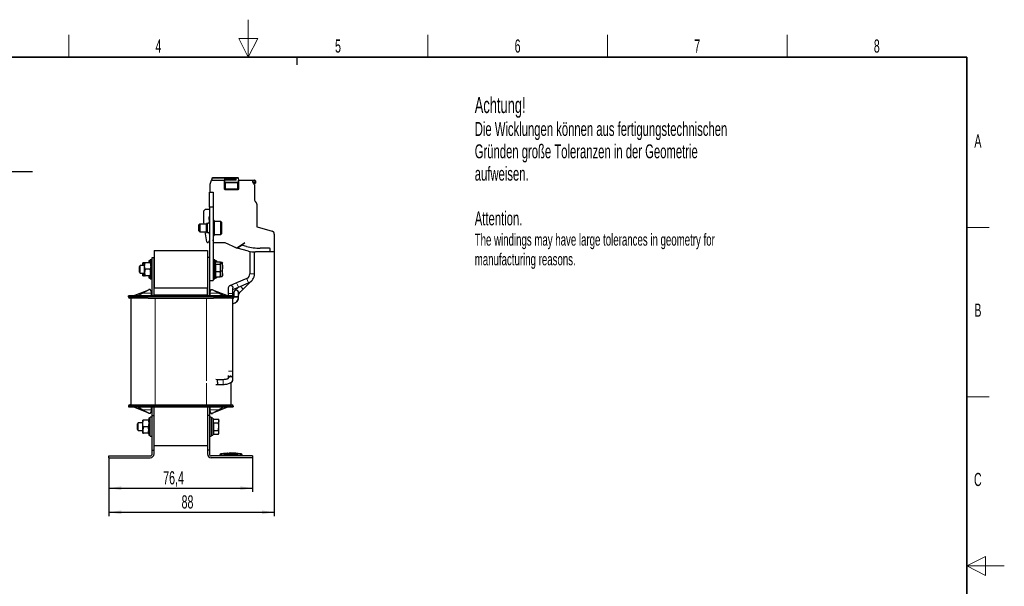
# Model space of a CAD drawing. Header units: millimetres. Extents: x 5 to 418, y 2 to 292.
# Tile 39 of 39: x 156 to 418, y 142 to 292. Entities that reach past the tile are written whole.
import ezdxf

# ---------------------------------------------------------------- set-up
doc = ezdxf.new("R2010")
doc.units = ezdxf.units.MM
doc.layers.add('SLD-0', color=7, linetype='Continuous')
doc.styles.add('SLDTEXTSTYLE0', font='TXT', dxfattribs={"width": 0.605})
doc.dimstyles.new('SLDDIMSTYLE0', dxfattribs={"dimtxt": 3.5, "dimasz": 3.302, "dimexe": 0, "dimexo": 0.0625, "dimgap": 0.875, "dimtad": 1, "dimdec": 1, "dimlfac": 2, "dimrnd": 1e-09, "dimzin": 12, "dimdsep": 46, "dimtxsty": 'SLDTEXTSTYLE0', "dimsah": 1, "dimcen": 0.09, "dimadec": 0, "dimazin": 3, "dimtfac": 1, "dimtofl": 0, "dimtmove": 0, "dimatfit": 3, "dimfxl": 1, "dimfrac": 2, "dimtolj": 1, "dimtzin": 12, "dimarcsym": 0})
doc.dimstyles.new('SLDDIMSTYLE1', dxfattribs={"dimtxt": 3.5, "dimasz": 3.302, "dimexe": 0, "dimexo": 0.0625, "dimgap": 0.875, "dimtad": 1, "dimlfac": 2, "dimrnd": 1e-09, "dimzin": 12, "dimdsep": 46, "dimtxsty": 'SLDTEXTSTYLE0', "dimsah": 1, "dimcen": 0.09, "dimadec": 0, "dimazin": 3, "dimtfac": 1, "dimtofl": 0, "dimtmove": 0, "dimatfit": 3, "dimfxl": 1, "dimfrac": 2, "dimtolj": 1, "dimtzin": 12, "dimarcsym": 0})

# ---------------------------------------------------------------- blocks, each defined once
blk = doc.blocks.new('SW_NOTE_0')
at = {"layer": 'SLD-0', "color": 0, "attachment_point": 1, "style": 'SLDTEXTSTYLE0'}
for s, insert, char_height in [('Achtung!', (0, 5.46), 4.233), ('Die Wicklungen können aus fertigungstechnischen', (0, -1.16), 3.7042), ('Gründen große Toleranzen in der Geometrie', (0, -7.1), 3.7042), ('aufweisen.', (0, -13.04), 3.704), ('Attention.', (0, -24.93), 3.704), ('The windings may have large tolerances in geometry for', (0, -30.85), 3.175), ('manufacturing reasons.', (0, -36.08), 3.175)]:
    blk.add_mtext(s, dxfattribs=dict(at, insert=insert, char_height=char_height))
blk = doc.blocks.new('SW_NOTE_0_15')
at = {"layer": 'SLD-0', "color": 0}
blk.add_line((30.24, 0), (0, 0), dxfattribs=at)
at = {"layer": 'SLD-0', "color": 0, "attachment_point": 1, "style": 'SLDTEXTSTYLE0'}
for s, insert, char_height in [('M4 Erdung', (0.42, 9.84), 3.5), ('protective earth', (1.61, 4.17), 3.175)]:
    blk.add_mtext(s, dxfattribs=dict(at, insert=insert, char_height=char_height))
blk = doc.blocks.new('_D_2')
at = {"layer": 'SLD-0'}
for p, q in [((179.94, 176.04), (179.94, 166.93)), ((218.14, 176.04), (218.14, 166.93)), ((179.94, 167.93), (218.14, 167.93))]:
    blk.add_line(p, q, dxfattribs=at)
for points in [[(179.94, 167.93), (183.25, 167.42), (183.25, 168.44)], [(218.14, 167.93), (214.84, 168.44), (214.84, 167.42)]]:
    blk.add_solid(points, dxfattribs=at)
at = {"layer": 'SLD-0', "insert": (194.37, 172.44), "char_height": 3.5, "attachment_point": 1, "style": 'SLDTEXTSTYLE0'}
blk.add_mtext('76,4', dxfattribs=at)
blk = doc.blocks.new('_D_3')
at = {"layer": 'SLD-0'}
for p, q in [((223.92, 230.84), (223.92, 160.52)), ((179.94, 176.04), (179.94, 160.52)), ((179.94, 161.52), (223.92, 161.52))]:
    blk.add_line(p, q, dxfattribs=at)
for points in [[(179.94, 161.52), (183.25, 161.01), (183.25, 162.03)], [(223.92, 161.52), (220.62, 162.03), (220.62, 161.01)]]:
    blk.add_solid(points, dxfattribs=at)
at = {"layer": 'SLD-0', "insert": (199.26, 166.03), "char_height": 3.5, "attachment_point": 1, "style": 'SLDTEXTSTYLE0'}
blk.add_mtext('88', dxfattribs=at)

msp = doc.modelspace()

# ---------------------------------------------------------------- linework, layer by layer
at = {"color": 7, "linetype": 'Continuous', "lineweight": 25}
for p, q in [((206.8948, 248.7426), (207.2085, 249.8363)), ((206.8948, 246.6363), (206.8948, 248.7426)), ((207.3741, 250.4138), (207.2085, 249.8363)), ((207.2085, 249.8363), (210.6198, 249.8363)), ((214.2294, 250.4863), (207.4702, 250.4863)), ((210.6198, 249.8363), (210.6198, 247.5363)), ((210.6198, 249.8363), (210.6432, 249.8363)), ((210.6432, 249.8363), (210.7948, 249.8363)), ((210.6432, 249.3363), (210.6442, 249.2414)), ((213.7948, 250.1863), (210.7948, 250.1863)), ((210.7948, 249.8363), (210.7948, 250.1863)), ((213.7948, 249.8363), (210.7948, 249.8363)), ((210.8061, 249.2363), (211.8053, 249.2363)), ((213.2844, 249.2363), (214.2836, 249.2363)), ((213.7948, 249.8363), (213.7948, 250.1863)), ((214.2886, 249.2439), (214.3109, 249.2338)), ((214.2967, 249.8363), (214.4465, 249.8363)), ((214.4698, 249.8363), (214.3771, 250.3623)), ((214.4465, 249.8363), (214.4698, 249.8363)), ((214.4698, 249.8363), (218.5948, 249.8363)), ((214.4698, 247.5363), (214.4698, 249.8363)), ((218.3948, 249.6363), (218.1198, 249.6363)), ((218.1198, 249.6363), (218.1198, 249.3363)), ((218.1198, 249.3363), (218.2698, 249.3363)), ((218.2698, 249.3363), (218.4611, 249.285)), ((218.4198, 248.8201), (218.4198, 248.9022)), ((218.5948, 249.6863), (218.4815, 249.6863)), ((218.6698, 248.6591), (218.4856, 248.7261)), ((206.6448, 242.6363), (206.6448, 246.6363)), ((206.6448, 246.6363), (207.6448, 246.6363)), ((207.6448, 246.6363), (207.6448, 242.6363)), ((210.7701, 247.3863), (214.3196, 247.3863)), ((218.6698, 248.6591), (218.6698, 244.4934)), ((218.8163, 244.1398), (219.1234, 243.8327)), ((219.2698, 243.4792), (219.2698, 237.4867)), ((205.1536, 241.6363), (205.6448, 242.1363)), ((205.2055, 238.6592), (205.1536, 241.6363)), ((205.6448, 242.1363), (206.6448, 242.1363)), ((207.6448, 242.6363), (206.6448, 242.6363)), ((206.6448, 242.6363), (206.6448, 223.1363)), ((207.6448, 242.6363), (207.6448, 223.1363)), ((205.279, 238.1363), (205.2055, 238.6592)), ((206.1448, 238.3313), (205.8698, 238.3313)), ((205.8698, 237.1363), (205.8698, 238.3313)), ((206.55, 240.0314), (206.6169, 238.6664)), ((207.8948, 239.1363), (207.6448, 239.1363)), ((207.8948, 239.1363), (207.8948, 235.1363)), ((209.6948, 238.8863), (207.9948, 238.8863)), ((209.8948, 238.6863), (209.6948, 238.8863)), ((209.6948, 235.3863), (209.6948, 238.8863)), ((209.8948, 238.6863), (209.8948, 235.5863)), ((204.1096, 238.1363), (203.8948, 237.9215)), ((203.8948, 236.351), (203.8948, 237.9215)), ((203.8948, 236.351), (204.1096, 236.1363)), ((205.8698, 238.1363), (204.1096, 238.1363)), ((204.1096, 238.1363), (204.1096, 236.1363)), ((204.1096, 236.1363), (205.8698, 236.1363)), ((205.9445, 233.4015), (205.5601, 236.1363)), ((205.8698, 235.9413), (205.8698, 237.1363)), ((205.8698, 235.9413), (206.1448, 235.9413)), ((219.3423, 237.3906), (223.3766, 236.2337)), ((206.2124, 233.1863), (206.192, 233.1863)), ((206.6448, 233.8933), (206.4474, 233.3508)), ((207.6448, 235.1363), (207.8948, 235.1363)), ((207.7847, 233.3051), (207.6448, 233.9629)), ((210.8198, 233.1863), (207.9314, 233.1863)), ((207.9948, 235.3863), (209.6948, 235.3863)), ((209.6948, 235.3863), (209.8948, 235.5863)), ((213.9561, 231.7238), (210.8198, 233.1863)), ((216.0448, 233.1863), (213.9561, 231.7238)), ((215.475, 232.7536), (216.0215, 233.1363)), ((216.0215, 233.1363), (216.0448, 233.1863)), ((223.9198, 235.5128), (223.9198, 230.8363)), ((191.9448, 231.1363), (191.9448, 221.1363)), ((191.9448, 231.1363), (206.1448, 231.1363)), ((206.1448, 231.1363), (206.1448, 221.1363)), ((213.0168, 232.1599), (212.9971, 232.171)), ((213.8892, 231.7531), (213.0168, 232.1599)), ((213.8979, 231.7509), (213.8892, 231.7531)), ((214.0049, 231.7243), (213.9695, 231.7331)), ((214.0049, 231.7243), (215.475, 232.7536)), ((217.074, 230.959), (214.0049, 231.7243)), ((216.5395, 232.2133), (215.5222, 232.4859)), ((217.4198, 230.8815), (217.4198, 224.9363)), ((218.6698, 224.9363), (218.6698, 230.7394)), ((222.8198, 230.7363), (218.8885, 230.7363)), ((222.6698, 231.7363), (220.163, 231.7363)), ((222.8198, 230.7363), (222.8198, 231.5863)), ((223.8198, 230.7363), (222.8198, 230.7363)), ((189.1012, 227.8863), (188.9448, 227.8863)), ((188.9448, 227.1363), (188.9448, 227.8863)), ((189.3879, 227.8863), (189.1012, 227.8863)), ((189.6012, 227.8863), (189.4448, 227.8863)), ((189.4448, 227.0113), (189.4448, 227.8863)), ((190.8885, 227.8863), (189.6012, 227.8863)), ((190.9448, 228.3863), (190.5448, 228.3863)), ((190.5448, 228.3863), (190.5448, 227.8863)), ((191.4448, 228.6363), (190.9448, 228.6363)), ((190.9448, 227.8927), (190.9448, 228.6363)), ((191.4448, 228.3863), (191.0448, 228.3863)), ((191.0448, 228.3863), (191.0448, 223.8863)), ((191.4448, 229.2863), (191.9448, 229.2863)), ((191.4448, 219.0363), (191.4448, 229.2863)), ((191.9448, 219.0363), (191.9448, 229.2863)), ((206.6448, 229.2863), (206.1448, 229.2863)), ((206.1448, 229.2863), (206.1448, 219.0363)), ((206.6448, 229.2863), (206.6448, 219.0363)), ((208.1448, 228.6363), (207.6448, 228.6363)), ((208.0448, 228.3863), (207.6448, 228.3863)), ((208.0448, 228.3863), (208.0448, 223.8863)), ((208.1448, 228.6363), (208.1448, 227.664)), ((208.5448, 228.3863), (208.1448, 228.3863)), ((208.2448, 228.1025), (209.5463, 228.1025)), ((208.2448, 227.5229), (208.2448, 228.1025)), ((208.5448, 228.3863), (208.5448, 228.1025)), ((209.5724, 228.0506), (210.0463, 228.0506)), ((209.6448, 227.8863), (209.6168, 227.9632)), ((209.6448, 227.8127), (209.6448, 227.8863)), ((209.6448, 226.5398), (209.6448, 227.8127)), ((210.0463, 228.0506), (210.1448, 227.8522)), ((210.1448, 227.8522), (210.0463, 227.6537)), ((210.1448, 226.6966), (210.1448, 227.8522)), ((188.2596, 227.1363), (188.0448, 226.9215)), ((188.0448, 225.351), (188.0448, 226.9215)), ((188.0448, 225.351), (188.2596, 225.1363)), ((189.4448, 227.1363), (188.2596, 227.1363)), ((188.2596, 225.1363), (188.2596, 227.1363)), ((188.2596, 225.1363), (189.4448, 225.1363)), ((188.9448, 224.3863), (188.9448, 225.1363)), ((188.9577, 225.1363), (189.1012, 224.3863)), ((189.4448, 225.2613), (189.4448, 227.0113)), ((189.6012, 226.1363), (189.4448, 225.2613)), ((189.4448, 224.3863), (189.4448, 225.2613)), ((190.8885, 226.1363), (189.6012, 226.1363)), ((190.8885, 224.3863), (191.0448, 225.2613)), ((208.2448, 227.7217), (208.0448, 227.6063)), ((208.2448, 227.5229), (209.5463, 227.5229)), ((208.2448, 227.5229), (208.2448, 225.5567)), ((208.2448, 225.5567), (209.5463, 225.5567)), ((208.2448, 225.5567), (208.2448, 224.17)), ((209.6448, 224.8633), (209.5463, 225.5567)), ((209.6448, 227.6537), (210.0463, 227.6537)), ((209.6448, 224.8633), (209.6448, 226.5398)), ((209.6448, 225.7394), (210.0463, 225.7394)), ((210.1448, 224.9806), (210.1448, 226.6966)), ((189.3879, 224.3863), (189.1012, 224.3863)), ((190.8885, 224.3863), (189.6012, 224.3863)), ((190.5448, 224.3863), (190.5448, 223.8863)), ((190.5448, 223.8863), (190.9448, 223.8863)), ((190.8885, 224.3863), (191.0448, 224.3863)), ((190.9448, 223.6363), (190.9448, 224.3549)), ((190.9448, 223.6363), (191.4448, 223.6363)), ((191.0448, 223.8863), (191.4448, 223.8863)), ((206.6448, 223.1363), (207.6448, 223.1363)), ((207.6448, 223.8863), (208.0448, 223.8863)), ((207.6448, 223.6363), (208.1448, 223.6363)), ((208.0448, 224.6663), (208.2448, 224.5508)), ((208.1448, 224.6085), (208.1448, 223.6363)), ((208.1448, 223.8863), (208.5448, 223.8863)), ((208.2448, 224.17), (209.5463, 224.17)), ((208.5448, 224.17), (208.5448, 223.8863)), ((209.5463, 224.17), (209.6448, 224.8633)), ((209.5463, 224.17), (209.5937, 224.3095)), ((209.564, 224.2219), (210.0463, 224.2219)), ((209.6142, 224.302), (209.6448, 224.3863)), ((209.6448, 224.3863), (209.6448, 224.8633)), ((210.1448, 224.9806), (210.1448, 224.3899)), ((213.8953, 222.5387), (212.0522, 221.7622)), ((216.5787, 223.6691), (213.8953, 222.5387)), ((214.3806, 221.3867), (217.0639, 222.5172)), ((215.6614, 220.8884), (217.8808, 223.0601)), ((186.3698, 219.0363), (190.5948, 220.6863)), ((190.5948, 220.6863), (188.9721, 219.7863)), ((190.5948, 220.6863), (190.5948, 220.7863)), ((190.9448, 220.7863), (190.5948, 220.7863)), ((191.2948, 220.1363), (190.9448, 220.7863)), ((191.2948, 219.7863), (191.2948, 220.1363)), ((206.1448, 221.1363), (191.9448, 221.1363)), ((191.9448, 219.2863), (191.9448, 221.1363)), ((206.1448, 219.2863), (206.1448, 221.1363)), ((207.1448, 220.7863), (206.7948, 220.1363)), ((206.7948, 220.1363), (206.7948, 219.7863)), ((207.1448, 220.7863), (207.4948, 220.7863)), ((207.4948, 220.6863), (207.4948, 220.7863)), ((209.1176, 219.7863), (207.4948, 220.6863)), ((207.4948, 220.6863), (211.6698, 219.0558)), ((211.6698, 221.1863), (211.6698, 219.6863)), ((212.9198, 220.7714), (214.3806, 221.3867)), ((212.9198, 219.6863), (212.9198, 221.1863)), ((213.1698, 219.9363), (213.1698, 218.9363)), ((214.3857, 221.3889), (213.3577, 220.383)), ((214.4198, 219.6734), (215.6614, 220.8884)), ((214.4198, 218.9363), (214.4198, 219.9363)), ((185.1198, 218.8363), (185.1198, 219.0363)), ((187.1198, 219.0363), (185.1198, 219.0363)), ((185.7448, 218.4363), (185.7448, 190.1363)), ((210.9698, 219.0363), (187.1198, 219.0363)), ((190.3742, 218.4363), (187.1198, 218.4363)), ((188.9721, 219.7863), (187.6198, 219.0363)), ((190.3742, 218.4363), (192.2448, 218.4363)), ((191.2948, 219.0363), (191.2948, 219.7863)), ((206.1448, 219.2863), (191.9448, 219.2863)), ((191.9448, 219.2863), (191.9448, 219.0363)), ((192.2448, 218.4363), (205.8448, 218.4363)), ((205.8448, 218.4363), (207.7155, 218.4363)), ((206.1448, 219.2863), (206.1448, 219.0363)), ((206.7948, 219.7863), (206.7948, 219.0363)), ((210.9698, 218.4363), (207.7155, 218.4363)), ((210.4698, 219.0363), (209.1176, 219.7863)), ((212.9698, 219.0363), (210.9698, 219.0363)), ((211.6698, 219.6863), (211.6698, 219.0363)), ((212.9198, 219.0363), (212.9198, 219.6863)), ((212.9198, 199.0558), (212.9198, 218.6426)), ((212.9698, 218.8363), (212.9698, 219.0363)), ((213.1698, 218.9363), (213.1698, 218.6868)), ((214.4198, 218.6868), (214.4198, 218.9363)), ((214.4198, 218.529), (214.4198, 218.6868)), ((212.9198, 197.2432), (212.9198, 199.0558)), ((208.7948, 196.7863), (208.404, 196.8013)), ((210.2948, 196.7863), (208.7822, 196.7863)), ((208.7948, 196.1613), (208.7948, 196.7863)), ((211.6698, 197.877), (211.6698, 197.2432)), ((211.6698, 197.2432), (211.6698, 197.0974)), ((212.9198, 197.0065), (212.9198, 197.2432)), ((212.9198, 197.0061), (212.9198, 197.0065)), ((212.9198, 196.7952), (212.9198, 197.0061)), ((208.4039, 195.5213), (208.7948, 195.5362)), ((208.7578, 195.5363), (210.2948, 195.5363)), ((208.7948, 196.1613), (208.7948, 195.5363)), ((212.3448, 196.0449), (212.3448, 190.1363)), ((185.1198, 189.7363), (185.1198, 189.5363)), ((185.1198, 189.5363), (187.1198, 189.5363)), ((190.5948, 187.8863), (186.3698, 189.5363)), ((187.1198, 190.1363), (190.3742, 190.1363)), ((187.1198, 189.5363), (210.9698, 189.5363)), ((187.6198, 189.5363), (188.9721, 188.7863)), ((188.9721, 188.7863), (190.5948, 187.8863)), ((190.3742, 190.1363), (192.2448, 190.1363)), ((191.2948, 188.7863), (191.2948, 189.5363)), ((191.2948, 188.4363), (191.2948, 188.7863)), ((191.4448, 187.2863), (191.4448, 189.5363)), ((191.9448, 187.2863), (191.9448, 189.5363)), ((192.2448, 190.1363), (205.8448, 190.1363)), ((205.8448, 190.1363), (207.7155, 190.1363)), ((206.1448, 189.5363), (206.1448, 187.2863)), ((206.6448, 189.5363), (206.6448, 187.2863)), ((206.7948, 189.5363), (206.7948, 188.7863)), ((206.7948, 188.7863), (206.7948, 188.4363)), ((211.7198, 189.5363), (207.4948, 187.8863)), ((207.4948, 187.8863), (209.1176, 188.7863)), ((207.7155, 190.1363), (210.9698, 190.1363)), ((209.1176, 188.7863), (210.4698, 189.5363)), ((210.9698, 189.5363), (212.9698, 189.5363)), ((212.9698, 189.7363), (212.9698, 189.5363)), ((189.1012, 186.0363), (188.9448, 186.0363)), ((188.9448, 185.1613), (188.9448, 186.0363)), ((190.3885, 186.0363), (189.1012, 186.0363)), ((190.9448, 186.5363), (190.5448, 186.5363)), ((190.5448, 186.5363), (190.5448, 182.0363)), ((190.5948, 187.8863), (190.5948, 187.7863)), ((190.9448, 187.7863), (190.5948, 187.7863)), ((190.9448, 187.7863), (191.2948, 188.4363)), ((191.4448, 186.7863), (190.9448, 186.7863)), ((190.9448, 181.7863), (190.9448, 186.7863)), ((191.4448, 178.0363), (191.4448, 187.2863)), ((191.4448, 187.2863), (191.9448, 187.2863)), ((191.9448, 178.0363), (191.9448, 187.2863)), ((206.6448, 187.2863), (206.1448, 187.2863)), ((206.1448, 187.2863), (206.1448, 178.0363)), ((206.6448, 187.2863), (206.6448, 178.0363)), ((207.1448, 186.7863), (206.6448, 186.7863)), ((206.7948, 188.4363), (207.1448, 187.7863)), ((207.1448, 187.7863), (207.4948, 187.7863)), ((207.1448, 186.7863), (207.1448, 184.2863)), ((207.5448, 186.5363), (207.1448, 186.5363)), ((207.4948, 187.8863), (207.4948, 187.7863)), ((207.5448, 186.5363), (207.5448, 182.0363)), ((207.7448, 185.8717), (207.5448, 185.7563)), ((207.7448, 186.307), (209.0463, 186.307)), ((207.7448, 185.2966), (207.7448, 186.307)), ((209.1448, 186.0363), (209.0463, 186.307)), ((209.1448, 185.8018), (209.1448, 186.0363)), ((187.7596, 185.2863), (187.5448, 185.0715)), ((187.5448, 183.501), (187.5448, 185.0715)), ((187.5448, 183.501), (187.7596, 183.2863)), ((188.9448, 185.2863), (187.7596, 185.2863)), ((187.7596, 183.2863), (187.7596, 185.2863)), ((187.7596, 183.2863), (188.9448, 183.2863)), ((188.9448, 183.4113), (188.9448, 185.1613)), ((189.1012, 184.2863), (188.9448, 183.4113)), ((188.9448, 182.5363), (188.9448, 183.4113)), ((190.3885, 184.2863), (189.1012, 184.2863)), ((190.3885, 182.5363), (190.5448, 183.4113)), ((207.1448, 184.2863), (207.1448, 181.7863)), ((207.7448, 185.2966), (209.0463, 185.2966)), ((207.7448, 185.2966), (207.7448, 183.2759)), ((207.7448, 183.2759), (209.0463, 183.2759)), ((207.7448, 183.2759), (207.7448, 182.2655)), ((209.1448, 182.7707), (209.0463, 183.2759)), ((209.1448, 184.2863), (209.1448, 185.8018)), ((209.1448, 182.7707), (209.1448, 184.2863)), ((190.3885, 182.5363), (189.1012, 182.5363)), ((190.3885, 182.5363), (190.5448, 182.5363)), ((190.5448, 182.0363), (190.9448, 182.0363)), ((190.9448, 181.7863), (191.4448, 181.7863)), ((206.6448, 181.7863), (207.1448, 181.7863)), ((207.1448, 182.0363), (207.5448, 182.0363)), ((207.5448, 182.8163), (207.7448, 182.7008)), ((207.7448, 182.2655), (209.0463, 182.2655)), ((209.0463, 182.2655), (209.1448, 182.7707)), ((209.0463, 182.2655), (209.1448, 182.5363)), ((209.1448, 182.5363), (209.1448, 182.7707)), ((191.4448, 177.0363), (191.4448, 178.0363)), ((191.4448, 178.0363), (191.9448, 178.0363)), ((191.9448, 179.2863), (206.1448, 179.2863)), ((191.9448, 177.0363), (191.9448, 178.0363)), ((206.6448, 178.0363), (206.1448, 178.0363)), ((206.1448, 178.0363), (206.1448, 177.0363)), ((206.6448, 178.0363), (206.6448, 177.0363)), ((179.9448, 176.0363), (179.9448, 176.5363)), ((179.9448, 176.5363), (190.9448, 176.5363)), ((179.9448, 176.0363), (190.9448, 176.0363)), ((218.1448, 176.5363), (207.1448, 176.5363)), ((218.1448, 176.0363), (207.1448, 176.0363)), ((209.3948, 176.5363), (209.3948, 176.6922)), ((210.4552, 177.1541), (209.6659, 177.0734)), ((211.3597, 177.2353), (210.4316, 177.1789)), ((211.5217, 177.1565), (210.4553, 177.1127)), ((210.4553, 177.1447), (211.5217, 177.1565)), ((210.4553, 177.1447), (210.4553, 177.1347)), ((210.4553, 177.0786), (210.4553, 177.0685)), ((211.5231, 177.2245), (210.5743, 177.18)), ((211.424, 177.2533), (211.3584, 177.2466)), ((211.9236, 177.2225), (214.0793, 177.1926)), ((212.2725, 177.1681), (214.262, 177.1495)), ((214.262, 177.1395), (212.8767, 177.1524)), ((214.2856, 177.1869), (213.3588, 177.2393)), ((215.1238, 177.0734), (214.262, 177.1616)), ((214.262, 177.1495), (214.262, 177.1395)), ((214.262, 177.0804), (214.262, 177.0704)), ((215.3948, 176.5363), (215.3948, 176.6922)), ((218.1448, 176.5363), (218.1448, 176.0363))]:
    msp.add_line(p, q, dxfattribs=at)
at = {"color": 7, "linetype": 'Continuous', "lineweight": 18}
for p, q in [((207.3125, 249.8363), (207.4702, 250.3863)), ((207.4702, 250.3863), (214.2294, 250.3863)), ((210.6432, 249.8363), (210.6432, 249.3363)), ((210.6432, 249.3363), (210.793, 249.3363)), ((210.6563, 249.0863), (210.6907, 249.0863)), ((210.6907, 249.0863), (210.6907, 247.5363)), ((210.6907, 249.0863), (210.7919, 249.0863)), ((210.7919, 249.0863), (210.9541, 249.0863)), ((210.7948, 249.8363), (210.793, 249.3363)), ((214.2967, 249.3363), (210.793, 249.3363)), ((213.7948, 250.1113), (210.7948, 250.1113)), ((210.7948, 249.9113), (213.7948, 249.9113)), ((211.8546, 249.0863), (210.9541, 249.0863)), ((210.9541, 249.0863), (210.9541, 247.5363)), ((214.1356, 249.0863), (213.2351, 249.0863)), ((214.1356, 247.5363), (214.1356, 249.0863)), ((214.1356, 249.0863), (214.2978, 249.0863)), ((214.2294, 250.4863), (214.2294, 250.3863)), ((214.3771, 250.3623), (214.2786, 250.3449)), ((214.2786, 250.3449), (214.3683, 249.8363)), ((214.2967, 249.3363), (214.2967, 249.8363)), ((214.4465, 249.3363), (214.2967, 249.3363)), ((214.2978, 249.0863), (214.399, 249.0863)), ((214.399, 247.5363), (214.399, 249.0863)), ((214.399, 249.0863), (214.4334, 249.0863)), ((214.4465, 249.3363), (214.4465, 249.8363)), ((210.6907, 247.5363), (210.6198, 247.5363)), ((210.7919, 247.5363), (210.6907, 247.5363)), ((210.9541, 247.5363), (210.7919, 247.5363)), ((210.9541, 247.5363), (214.1356, 247.5363)), ((214.2978, 247.5363), (214.1356, 247.5363)), ((214.399, 247.5363), (214.2978, 247.5363)), ((214.4698, 247.5363), (214.399, 247.5363)), ((206.1448, 237.1363), (206.1448, 238.3313)), ((207.9948, 238.8863), (207.9948, 235.3863)), ((206.1448, 235.9413), (206.1448, 237.1363)), ((213.8953, 222.5387), (214.1288, 221.9844)), ((216.5787, 223.6691), (216.8122, 223.1148)), ((216.8122, 223.1148), (217.0639, 222.5172)), ((217.4198, 224.9363), (218.0213, 224.9363)), ((218.0213, 224.9363), (218.6698, 224.9363)), ((214.1288, 221.9844), (214.3806, 221.3867)), ((214.9422, 221.6233), (215.6614, 220.8884)), ((187.1198, 218.8363), (185.1198, 218.8363)), ((187.1198, 218.8363), (187.1198, 219.0363)), ((187.1198, 218.4363), (187.1198, 218.8363)), ((210.9698, 218.8363), (187.1198, 218.8363)), ((191.2948, 219.7863), (188.9721, 219.7863)), ((192.2448, 218.4363), (192.2448, 190.1363)), ((205.8448, 218.4363), (205.8448, 196.4829)), ((209.1176, 219.7863), (206.7948, 219.7863)), ((210.9698, 218.8363), (210.9698, 219.0363)), ((212.9698, 218.8363), (210.9698, 218.8363)), ((210.9698, 218.4363), (210.9698, 218.8363)), ((211.6698, 219.6863), (212.8613, 219.6863)), ((212.8613, 219.6863), (212.9198, 219.6863)), ((213.1698, 218.9363), (213.7948, 218.9363)), ((213.1698, 218.6868), (213.7948, 218.6868)), ((213.7948, 218.9363), (214.4198, 218.9363)), ((213.7948, 218.6868), (214.4198, 218.6868)), ((214.4155, 218.5684), (214.4198, 218.5289)), ((211.7281, 199.0558), (212.8613, 199.0558)), ((212.8613, 199.0558), (212.9198, 199.0558)), ((210.2948, 196.7863), (210.2948, 196.1613)), ((205.8448, 195.8396), (205.8448, 190.1363)), ((210.2948, 196.1613), (210.2948, 195.5363)), ((185.1198, 189.7363), (187.1198, 189.7363)), ((187.1198, 190.1363), (187.1198, 189.7363)), ((187.1198, 189.7363), (210.9698, 189.7363)), ((187.1198, 189.7363), (187.1198, 189.5363)), ((188.9721, 188.7863), (191.2948, 188.7863)), ((206.7948, 188.7863), (209.1176, 188.7863)), ((210.9698, 190.1363), (210.9698, 189.7363)), ((210.9698, 189.7363), (212.9698, 189.7363)), ((210.9698, 189.7363), (210.9698, 189.5363)), ((209.8907, 177.0421), (209.8948, 176.6922)), ((209.8948, 176.5363), (209.8948, 176.6922)), ((214.899, 177.0421), (214.8948, 176.6922)), ((214.8948, 176.5363), (214.8948, 176.6922))]:
    msp.add_line(p, q, dxfattribs=at)
at = {"color": 7, "linetype": 'Continuous', "lineweight": 18, "flags": 128}
for points in [[(211.8053, 249.2363), (211.815, 249.2334), (211.8242, 249.2248), (211.8327, 249.211), (211.8402, 249.1923), (211.8463, 249.1696), (211.8509, 249.1437), (211.8537, 249.1155), (211.8546, 249.0863)], [(212.8613, 197.4826), (212.9193, 197.2679), (212.9198, 197.2432)], [(212.8613, 197.2459), (212.9193, 197.0312), (212.9198, 197.0005)]]:
    msp.add_lwpolyline(points, dxfattribs=at)
at = {"color": 7, "linetype": 'Continuous', "lineweight": 25, "flags": 128}
msp.add_lwpolyline([(212.8613, 221.4504), (212.9193, 221.2135), (212.9198, 221.1863)], dxfattribs=at)
at = {"color": 7, "linetype": 'Continuous', "lineweight": 18}
for centre, radius, start, end in [((210.8062, 249.0864), 0.1499, 90.039174, 180.039375), ((210.8406, 249.0864), 0.1499, 90.039315, 180.039261), ((210.8194, 249.1022), 0.1357, 353.234655, 81.053292), ((214.2703, 249.1022), 0.1357, 98.946007, 186.765465), ((214.2294, 250.3363), 0.05, 10, 90), ((214.2491, 249.0864), 0.1499, 359.96074, 89.959814), ((214.2835, 249.0864), 0.1499, 359.96071, 89.960653), ((210.8406, 247.5362), 0.1499, 179.960739, 269.960694), ((210.8194, 247.5203), 0.1357, 278.946708, 6.765345), ((214.2703, 247.5203), 0.1357, 173.234655, 261.053292), ((214.2491, 247.5362), 0.1499, 270.039315, 0.039261), ((212.3016, 197.1835), 0.6346, 28.124207, 174.597406), ((212.2979, 196.9385), 0.6418, 28.614304, 163.300564), ((209.7448, 176.6922), 0.35, 90.989649, 179.997938), ((215.0449, 176.6922), 0.35, 0.002064, 89.009586)]:
    msp.add_arc(centre, radius, start, end, dxfattribs=at)
at = {"color": 7, "linetype": 'Continuous', "lineweight": 25}
for centre, radius, start, end in [((214.2294, 250.3363), 0.15, 10, 90), ((218.4815, 249.5863), 0.1, 90, 150), ((218.5198, 248.9022), 0.1, 61.037052, 180), ((218.5198, 248.8201), 0.1, 180, 250), ((218.8948, 249.5796), 0.5242, 214.190974, 244.593396), ((218.8948, 249.5796), 0.6742, 241.037052, 244.593396), ((218.5948, 249.162), 0.6742, 81.774378, 90), ((218.5948, 249.162), 0.5242, 81.774378, 90), ((219.1698, 244.4934), 0.5, 180, 225), ((218.7698, 243.4792), 0.5, 0, 45), ((206.1448, 238.8313), 0.5, 270, 0), ((206.6499, 240.0363), 0.1, 92.878625, 182.80637), ((207.9948, 238.7863), 0.1, 90, 180), ((206.1448, 235.4413), 0.5, 0, 90), ((219.3698, 237.4867), 0.1, 180, 254), ((223.1698, 235.5128), 0.75, 0, 74), ((206.192, 233.4363), 0.25, 188, 270), ((206.2124, 233.4363), 0.25, 270, 340), ((207.9314, 233.3363), 0.15, 192, 270), ((207.9948, 235.4863), 0.1, 180, 270), ((215.5611, 232.6308), 0.15, 125, 255), ((220.163, 245.7363), 14, 255, 270), ((218.8885, 238.2363), 7.5, 256, 270), ((222.6698, 231.5863), 0.15, 0, 90), ((223.8198, 230.8363), 0.1, 270, 0), ((216.0448, 224.9363), 1.375, 292.844374, 0), ((216.0448, 224.9363), 2.625, 292.844374, 0), ((212.2948, 221.1863), 0.625, 25, 180), ((213.7948, 219.9363), 0.625, 90, 180), ((213.7948, 219.9363), 0.625, 0, 90), ((185.5198, 218.8363), 0.4, 180, 270), ((212.5698, 218.8363), 0.4, 270, 0), ((212.7948, 218.6868), 0.375, 289.471221, 0), ((212.7948, 218.6868), 1.625, 274.411726, 0), ((185.5198, 189.7363), 0.4, 90, 180), ((212.5698, 189.7363), 0.4, 0, 90), ((190.9448, 177.0363), 0.5, 270, 0), ((190.9448, 177.0363), 1, 270, 360), ((207.1448, 177.0363), 1, 180, 270), ((207.1448, 177.0363), 0.5, 180, 270), ((209.7448, 176.7308), 0.35, 97.642724, 180), ((215.0448, 176.7308), 0.35, 360, 82.372994)]:
    msp.add_arc(centre, radius, start, end, dxfattribs=at)
for centre, start_param, end_param in [((210.7701, 247.5363), 3.14159265, 4.71238898), ((214.3196, 247.5363), 4.71238898, 6.28318531)]:
    msp.add_ellipse(centre, major_axis=(0.1502, 0), ratio=0.99862953, start_param=start_param, end_param=end_param, dxfattribs=at)
msp.add_open_spline([(207.3741, 250.4138), (207.378, 250.4239), (207.3859, 250.4441), (207.4091, 250.4674), (207.4379, 250.4832), (207.4594, 250.4853), (207.4702, 250.4863)], degree=3, dxfattribs=at)
at = {"color": 7, "linetype": 'Continuous', "lineweight": 18}
for points in [[(207.4702, 250.3863), (207.4576, 250.3899), (207.4324, 250.3971), (207.4006, 250.4062), (207.3784, 250.4126), (207.3755, 250.4134), (207.3741, 250.4138)], [(207.4702, 250.457), (207.4702, 250.4613), (207.4702, 250.4701), (207.4702, 250.4792), (207.4702, 250.4852), (207.4702, 250.4859), (207.4702, 250.4863)], [(207.4702, 250.3863), (207.4702, 250.3928), (207.4702, 250.4059), (207.4702, 250.4247), (207.4702, 250.4423), (207.4702, 250.4521), (207.4702, 250.457)], [(213.2351, 249.0863), (213.2358, 249.1059), (213.2373, 249.1452), (213.2487, 249.1948), (213.265, 249.2295), (213.2779, 249.234), (213.2844, 249.2363)]]:
    msp.add_open_spline(points, degree=3, dxfattribs=at)
at = {"color": 7, "linetype": 'Continuous', "lineweight": 25}
for points, knots in [([(210.6455, 249.3363), (210.6448, 249.3204), (210.6434, 249.288), (210.6438, 249.2548), (210.644, 249.2377)], [0, 0, 0, 0, 0.48827461, 1, 1, 1, 1]), ([(211.8053, 249.2363), (211.9549, 249.2399), (212.2752, 249.2477), (212.7712, 249.2498), (213.1132, 249.2408), (213.2844, 249.2363)], [0, 0, 0, 0, 0.30435271, 0.65192498, 1, 1, 1, 1]), ([(214.4457, 249.2377), (214.4459, 249.2547), (214.4463, 249.288), (214.4449, 249.3204), (214.4442, 249.3363)], [0, 0, 0, 0, 0.51168604, 1, 1, 1, 1]), ([(214.4454, 249.2344), (214.4457, 249.2507), (214.4464, 249.2835), (214.4465, 249.3186), (214.4465, 249.3363)], [0, 0, 0, 0, 0.49739242, 1, 1, 1, 1]), ([(218.6913, 249.8293), (218.7179, 249.8227), (218.771, 249.8094), (218.8442, 249.7513), (218.8977, 249.6717), (218.9304, 249.5781), (218.9525, 249.4703), (218.9594, 249.3411), (218.9463, 249.2093), (218.9116, 249.0962), (218.8613, 249.0165), (218.7939, 248.9671), (218.723, 248.9459), (218.657, 248.9495), (218.6196, 248.9648), (218.6055, 248.9706)], [0, 0, 0, 0, 0.06666911, 0.13323292, 0.2241357, 0.29900953, 0.37577075, 0.49404012, 0.61583339, 0.69937401, 0.78353133, 0.84225774, 0.90090374, 0.96254796, 1, 1, 1, 1]), ([(218.6698, 249.6809), (218.68, 249.6783), (218.7004, 249.673), (218.7316, 249.6479), (218.7688, 249.5931), (218.7958, 249.5024), (218.8083, 249.3892), (218.8046, 249.2899), (218.7892, 249.2064), (218.7707, 249.1541), (218.7465, 249.12), (218.7277, 249.1046), (218.7071, 249.0981), (218.6878, 249.0988), (218.6759, 249.1036), (218.6698, 249.1061)], [0, 0, 0, 0, 0.04423935, 0.0882585, 0.1665386, 0.32272905, 0.48419386, 0.65010994, 0.74253133, 0.84509315, 0.88218428, 0.91959485, 0.94592194, 0.972256, 1, 1, 1, 1]), ([(188.95, 227.1363), (188.9508, 227.1576), (188.9594, 227.4117), (189.0334, 227.6594), (189.1012, 227.8863)], [0, 0, 0, 0, 0.08420507, 1, 1, 1, 1]), ([(189.4448, 227.0113), (189.4463, 227.0744), (189.4531, 227.3704), (189.536, 227.6591), (189.6012, 227.8863)], [0, 0, 0, 0, 0.21333596, 1, 1, 1, 1]), ([(190.8885, 227.8863), (190.9537, 227.6591), (191.0365, 227.3704), (191.0434, 227.0744), (191.0448, 227.0113)], [0, 0, 0, 0, 0.78666404, 1, 1, 1, 1]), ([(191.0448, 227.8863), (191.0447, 227.8863), (191.0425, 227.8863), (190.9627, 227.8863), (190.8885, 227.8863)], [0, 0, 0, 0, 0.07017422, 1, 1, 1, 1]), ([(209.5463, 228.1025), (209.5742, 228.0547), (209.6301, 227.9588), (209.6399, 227.8615), (209.6448, 227.8127)], [0, 0, 0, 0, 0.49811277, 1, 1, 1, 1]), ([(209.6448, 227.8127), (209.64, 227.7643), (209.6302, 227.6671), (209.5744, 227.5711), (209.5463, 227.5229)], [0, 0, 0, 0, 0.49778063, 1, 1, 1, 1]), ([(189.6012, 226.1363), (189.5838, 226.1896), (189.4913, 226.4744), (189.4657, 226.7706), (189.4448, 227.0113)], [0, 0, 0, 0, 0.18736288, 1, 1, 1, 1]), ([(189.4448, 225.2613), (189.445, 225.2405), (189.4472, 224.945), (189.527, 224.6555), (189.6012, 224.3863)], [0, 0, 0, 0, 0.07017422, 1, 1, 1, 1]), ([(191.0448, 227.0113), (191.024, 226.7706), (190.9984, 226.4744), (190.9059, 226.1896), (190.8885, 226.1363)], [0, 0, 0, 0, 0.81263712, 1, 1, 1, 1]), ([(191.0448, 225.2613), (191.0447, 225.282), (191.0425, 225.5775), (190.9627, 225.867), (190.8885, 226.1363)], [0, 0, 0, 0, 0.07017422, 1, 1, 1, 1]), ([(209.6448, 226.5398), (209.6338, 226.7885), (209.6192, 227.1184), (209.5607, 227.4431), (209.5463, 227.5229)], [0, 0, 0, 0, 0.75403804, 1, 1, 1, 1]), ([(209.5463, 225.5567), (209.5482, 225.5668), (209.6085, 225.8908), (209.627, 226.2204), (209.6448, 226.5398)], [0, 0, 0, 0, 0.03111773, 1, 1, 1, 1]), ([(210.0463, 227.6537), (210.0482, 227.6439), (210.1085, 227.3284), (210.127, 227.0075), (210.1448, 226.6966)], [0, 0, 0, 0, 0.03111773, 1, 1, 1, 1]), ([(210.1448, 226.6966), (210.1338, 226.4544), (210.1192, 226.1333), (210.0607, 225.8171), (210.0463, 225.7394)], [0, 0, 0, 0, 0.75403804, 1, 1, 1, 1]), ([(210.1448, 224.9806), (210.1436, 225.0439), (210.141, 225.1706), (210.1205, 225.3606), (210.0897, 225.5504), (210.0608, 225.6764), (210.0463, 225.7394)], [0, 0, 0, 0, 0.24858179, 0.49781119, 0.7486961, 1, 1, 1, 1]), ([(188.9448, 224.3863), (188.945, 224.3863), (188.9472, 224.3863), (189.027, 224.3863), (189.1012, 224.3863)], [0, 0, 0, 0, 0.07017422, 1, 1, 1, 1]), ([(189.4448, 224.3863), (189.445, 224.3863), (189.4472, 224.3863), (189.527, 224.3863), (189.6012, 224.3863)], [0, 0, 0, 0, 0.07017422, 1, 1, 1, 1]), ([(210.0463, 224.2219), (210.0742, 224.347), (210.1301, 224.5983), (210.1399, 224.8529), (210.1448, 224.9806)], [0, 0, 0, 0, 0.49811277, 1, 1, 1, 1]), ([(210.0463, 224.2219), (210.0742, 224.2546), (210.1301, 224.3203), (210.1399, 224.3869), (210.1448, 224.4203)], [0, 0, 0, 0, 0.49811277, 1, 1, 1, 1]), ([(214.4198, 219.0796), (214.4214, 219.1215), (214.4262, 219.2523), (214.4878, 219.5043), (214.6391, 219.8178), (214.8119, 220.0514), (214.9286, 220.17), (214.9585, 220.2005)], [0, 0, 0, 0, 0.1241953, 0.3873926, 0.64900512, 0.90979382, 1, 1, 1, 1]), ([(187.1198, 218.4363), (186.9186, 218.4363), (186.608, 218.4363), (186.2351, 218.4363), (185.9806, 218.4363), (185.7738, 218.4363), (185.5745, 218.4363), (185.5413, 218.4363), (185.5198, 218.4363)], [0, 0, 0, 0, 0.239442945, 0.369667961, 0.499999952, 0.630225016, 0.760557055, 1, 1, 1, 1]), ([(212.5698, 218.4363), (212.5484, 218.4363), (212.5152, 218.4363), (212.316, 218.4363), (212.1093, 218.4363), (211.8546, 218.4363), (211.4818, 218.4363), (211.1711, 218.4363), (210.9698, 218.4363)], [0, 0, 0, 0, 0.23944295, 0.36966796, 0.49999995, 0.63022502, 0.76055705, 1, 1, 1, 1]), ([(212.9198, 217.07), (212.9626, 217.0723), (213.1439, 217.0817), (213.4559, 217.1717), (213.8211, 217.367), (214.1197, 217.6476), (214.326, 217.9888), (214.4113, 218.2947), (214.4179, 218.4758), (214.4198, 218.529)], [0, 0, 0, 0, 0.05413774, 0.22955334, 0.40650904, 0.58341062, 0.75816712, 0.92894218, 1, 1, 1, 1]), ([(211.6982, 197.1232), (211.694, 197.1177), (211.6853, 197.1063), (211.564, 197.0243), (211.3602, 196.9384), (211.0751, 196.8589), (210.731, 196.804), (210.4599, 196.787), (210.3148, 196.7864), (210.2948, 196.7863)], [0, 0, 0, 0, 0.13987281, 0.28957643, 0.44728278, 0.6165674, 0.79500969, 0.9718031, 1, 1, 1, 1]), ([(210.2948, 195.5363), (210.3842, 195.5376), (210.6429, 195.5415), (211.0666, 195.5851), (211.5431, 195.6828), (211.9825, 195.8326), (212.3478, 196.0285), (212.6272, 196.2652), (212.8153, 196.5306), (212.9079, 196.7862), (212.9166, 196.9474), (212.9198, 197.0065)], [0, 0, 0, 0, 0.06948154, 0.20110929, 0.33427077, 0.47070606, 0.61316989, 0.73420274, 0.84113378, 0.94178593, 1, 1, 1, 1]), ([(212.3448, 195.9034), (212.4235, 195.9529), (212.5883, 196.0566), (212.7734, 196.2768), (212.8985, 196.5329), (212.9132, 196.713), (212.9198, 196.7952)], [0, 0, 0, 0, 0.25151053, 0.52689003, 0.78427846, 1, 1, 1, 1]), ([(185.5198, 190.1363), (185.5413, 190.1363), (185.5745, 190.1363), (185.7737, 190.1363), (185.9804, 190.1363), (186.2351, 190.1363), (186.6079, 190.1363), (186.9186, 190.1363), (187.1198, 190.1363)], [0, 0, 0, 0, 0.23944295, 0.36966796, 0.49999995, 0.63022502, 0.76055705, 1, 1, 1, 1]), ([(185.7169, 190.1363), (185.6896, 190.1363), (185.6297, 190.1363), (185.5453, 190.1363), (185.5299, 190.1363), (185.5198, 190.1363)], [0, 0, 0, 0, 0.22726782, 0.49971478, 1, 1, 1, 1]), ([(185.7169, 190.1363), (185.6896, 190.1363), (185.6297, 190.1363), (185.5453, 190.1363), (185.5299, 190.1363), (185.5198, 190.1363)], [0, 0, 0, 0, 0.22726782, 0.49971478, 1, 1, 1, 1]), ([(185.7169, 190.1363), (185.6896, 190.1363), (185.6297, 190.1363), (185.5453, 190.1363), (185.5299, 190.1363), (185.5198, 190.1363)], [0, 0, 0, 0, 0.22726782, 0.49971478, 1, 1, 1, 1]), ([(210.9698, 190.1363), (211.1711, 190.1363), (211.4817, 190.1363), (211.8546, 190.1363), (212.1091, 190.1363), (212.3159, 190.1363), (212.5152, 190.1363), (212.5484, 190.1363), (212.5698, 190.1363)], [0, 0, 0, 0, 0.23944295, 0.36966796, 0.49999995, 0.63022502, 0.76055705, 1, 1, 1, 1]), ([(188.9448, 185.1613), (188.9463, 185.2244), (188.9531, 185.5204), (189.036, 185.8091), (189.1012, 186.0363)], [0, 0, 0, 0, 0.21333596, 1, 1, 1, 1]), ([(190.3885, 186.0363), (190.4537, 185.8091), (190.5365, 185.5204), (190.5434, 185.2244), (190.5448, 185.1613)], [0, 0, 0, 0, 0.78666404, 1, 1, 1, 1]), ([(190.5448, 186.0363), (190.5447, 186.0363), (190.5425, 186.0363), (190.4627, 186.0363), (190.3885, 186.0363)], [0, 0, 0, 0, 0.07017422, 1, 1, 1, 1]), ([(209.0463, 186.307), (209.0742, 186.2237), (209.1301, 186.0564), (209.1399, 185.8869), (209.1448, 185.8018)], [0, 0, 0, 0, 0.49811277, 1, 1, 1, 1]), ([(189.1012, 184.2863), (189.0838, 184.3396), (188.9913, 184.6244), (188.9657, 184.9206), (188.9448, 185.1613)], [0, 0, 0, 0, 0.18736288, 1, 1, 1, 1]), ([(188.9448, 183.4113), (188.945, 183.3905), (188.9472, 183.095), (189.027, 182.8055), (189.1012, 182.5363)], [0, 0, 0, 0, 0.07017422, 1, 1, 1, 1]), ([(190.5448, 185.1613), (190.524, 184.9206), (190.4984, 184.6244), (190.4059, 184.3396), (190.3885, 184.2863)], [0, 0, 0, 0, 0.81263712, 1, 1, 1, 1]), ([(190.5448, 183.4113), (190.5447, 183.432), (190.5425, 183.7275), (190.4627, 184.017), (190.3885, 184.2863)], [0, 0, 0, 0, 0.07017422, 1, 1, 1, 1]), ([(209.1448, 185.8018), (209.14, 185.7174), (209.1302, 185.5479), (209.0744, 185.3806), (209.0463, 185.2966)], [0, 0, 0, 0, 0.49778063, 1, 1, 1, 1]), ([(209.1448, 184.2863), (209.1338, 184.5419), (209.1192, 184.8808), (209.0607, 185.2145), (209.0463, 185.2966)], [0, 0, 0, 0, 0.75403804, 1, 1, 1, 1]), ([(209.0463, 183.2759), (209.0482, 183.2863), (209.1085, 183.6193), (209.127, 183.958), (209.1448, 184.2863)], [0, 0, 0, 0, 0.03111773, 1, 1, 1, 1]), ([(188.9448, 182.5363), (188.945, 182.5363), (188.9472, 182.5363), (189.027, 182.5363), (189.1012, 182.5363)], [0, 0, 0, 0, 0.07017422, 1, 1, 1, 1]), ([(210.4553, 177.0786), (210.9759, 177.0901), (212.2447, 177.1182), (213.5137, 177.0944), (214.262, 177.0804)], [0, 0, 0, 0, 0.41032902, 1, 1, 1, 1]), ([(214.262, 177.0704), (214.0018, 177.0764), (213.4816, 177.0884), (212.5869, 177.0973), (211.578, 177.0941), (210.8296, 177.0771), (210.4553, 177.0685)], [0, 0, 0, 0, 0.205025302, 0.410071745, 0.704998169, 1, 1, 1, 1]), ([(211.9236, 177.186), (211.9205, 177.1844), (211.9143, 177.1813), (211.8661, 177.1763), (211.7951, 177.1719), (211.7065, 177.1682), (211.6112, 177.1657), (211.5196, 177.1645), (211.4421, 177.1647), (211.3877, 177.1664), (211.3673, 177.1687), (211.3659, 177.1704), (211.3656, 177.1708)], [0, 0, 0, 0, 0.107577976, 0.215155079, 0.322741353, 0.430264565, 0.537680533, 0.644986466, 0.752212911, 0.859410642, 0.966640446, 1, 1, 1, 1]), ([(211.5231, 177.2245), (211.7266, 177.245), (211.955, 177.268), (212.1837, 177.2578), (212.2086, 177.2567)], [0, 0, 0, 0, 0.891034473, 1, 1, 1, 1]), ([(212.722, 177.2754), (212.6008, 177.2855), (212.3387, 177.3074), (212.0767, 177.2833), (211.9358, 177.2703)], [0, 0, 0, 0, 0.462117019, 1, 1, 1, 1]), ([(214.0793, 177.1926), (213.5589, 177.2399), (212.9354, 177.2966), (212.3118, 177.2623), (212.2086, 177.2567)], [0, 0, 0, 0, 0.83462814, 1, 1, 1, 1])]:
    msp.add_open_spline(points, degree=3, knots=knots, dxfattribs=at)
at = {"color": 7, "linetype": 'Continuous', "lineweight": 18}
for points, knots in [([(210.6442, 249.2414), (210.645, 249.2131), (210.6466, 249.1565), (210.6503, 249.1106), (210.6536, 249.0892), (210.6554, 249.0872), (210.6563, 249.0863)], [0, 0, 0, 0, 0.32432296, 0.64855797, 0.82332587, 1, 1, 1, 1]), ([(210.793, 249.3363), (210.7932, 249.3259), (210.7936, 249.3032), (210.7957, 249.2769), (210.7981, 249.2582), (210.8004, 249.2464), (210.803, 249.2379), (210.805, 249.2368), (210.8061, 249.2363)], [0, 0, 0, 0, 0.19791379, 0.42989738, 0.5593716, 0.69753733, 0.84440973, 1, 1, 1, 1]), ([(213.2351, 249.0863), (212.9835, 249.1038), (212.5215, 249.136), (212.0633, 249.1018), (211.8546, 249.0863)], [0, 0, 0, 0, 0.54452614, 1, 1, 1, 1]), ([(214.2836, 249.2363), (214.2847, 249.2368), (214.2867, 249.2379), (214.2893, 249.2463), (214.2916, 249.2582), (214.294, 249.2769), (214.2961, 249.3032), (214.2965, 249.3258), (214.2967, 249.3363)], [0, 0, 0, 0, 0.15555694, 0.30240546, 0.44055684, 0.57002625, 0.80202882, 1, 1, 1, 1]), ([(214.4334, 249.0863), (214.4351, 249.09), (214.4384, 249.0973), (214.4428, 249.1519), (214.4445, 249.2069), (214.4454, 249.2344)], [0, 0, 0, 0, 0.33646055, 0.66786983, 1, 1, 1, 1]), ([(209.8948, 176.6922), (209.8386, 176.692), (209.7262, 176.6917), (209.5764, 176.6915), (209.4633, 176.6916), (209.4034, 176.6918), (209.3973, 176.6921), (209.3948, 176.6922)], [0, 0, 0, 0, 0.21467278, 0.42935247, 0.64402667, 0.85869576, 1, 1, 1, 1]), ([(209.6982, 177.0777), (209.6982, 177.0777), (209.6945, 177.0806), (209.7073, 177.0718), (209.7283, 177.052), (209.7388, 177.0422)], [0, 0, 0, 0, 0.0001298, 0.50004562, 1, 1, 1, 1]), ([(209.7388, 177.0422), (209.7397, 177.042), (209.7418, 177.0417), (209.7604, 177.0415), (209.7947, 177.0415), (209.8399, 177.0416), (209.8738, 177.042), (209.8907, 177.0421)], [0, 0, 0, 0, 0.14056698, 0.35532785, 0.57084386, 0.7860438, 1, 1, 1, 1]), ([(209.8907, 177.0421), (210.4591, 177.0476), (211.596, 177.0584), (213.2656, 177.0579), (214.3665, 177.0473), (214.899, 177.0421)], [0, 0, 0, 0, 0.34049894, 0.6810495, 1, 1, 1, 1]), ([(214.8948, 176.6922), (214.3632, 176.6976), (213.2641, 176.7086), (211.5974, 176.7091), (210.4624, 176.6979), (209.8948, 176.6922)], [0, 0, 0, 0, 0.31897731, 0.65947606, 1, 1, 1, 1]), ([(215.3948, 176.6922), (215.3893, 176.6921), (215.3783, 176.6917), (215.2921, 176.6915), (215.1652, 176.6916), (215.0246, 176.6918), (214.9317, 176.6921), (214.8948, 176.6922)], [0, 0, 0, 0, 0.21467234, 0.42935197, 0.64402608, 0.85869542, 1, 1, 1, 1]), ([(214.899, 177.0421), (214.9101, 177.042), (214.9381, 177.0417), (214.9805, 177.0415), (215.0189, 177.0415), (215.0453, 177.0416), (215.049, 177.042), (215.0509, 177.0422)], [0, 0, 0, 0, 0.14065692, 0.35550386, 0.57103286, 0.78617162, 1, 1, 1, 1]), ([(215.0509, 177.0422), (215.0622, 177.0527), (215.0849, 177.0736), (215.0893, 177.0763), (215.0915, 177.0777)], [0, 0, 0, 0, 0.50004828, 1, 1, 1, 1])]:
    msp.add_open_spline(points, degree=3, knots=knots, dxfattribs=at)
at = {"layer": 'SLD-0', "lineweight": 18}
for p, q in [((217, 292.5), (217, 282.5)), ((169.25, 282.5), (169.25, 288.5)), ((264.75, 282.5), (264.75, 288.5)), ((312.5, 282.5), (312.5, 288.5)), ((360.25, 282.5), (360.25, 288.5)), ((219.5, 287.5), (214.5, 287.5)), ((214.5, 287.5), (217, 282.5)), ((217, 282.5), (219.5, 287.5)), ((408, 237.25), (414, 237.25)), ((408, 192.25), (414, 192.25)), ((413, 149.75), (408, 147.25)), ((413, 144.75), (413, 149.75)), ((418, 147.25), (408, 147.25)), ((408, 147.25), (413, 144.75))]:
    msp.add_line(p, q, dxfattribs=at)
at = {"layer": 'SLD-0', "lineweight": 35}
for p, q in [((408, 282.5), (26, 282.5)), ((408, 12), (408, 282.5))]:
    msp.add_line(p, q, dxfattribs=at)
at = {"layer": 'SLD-0'}
msp.add_line((230, 280.5), (230, 282.5), dxfattribs=at)
msp.add_line((230, 280.5), (230, 282.5), dxfattribs=at)

# ---------------------------------------------------------------- block references
for name, p in [('SW_NOTE_0', (277.2068, 266.4498)), ('SW_NOTE_0_15', (129.3477, 252.0732))]:
    msp.add_blockref(name, p, dxfattribs=at)

# ---------------------------------------------------------------- texts
at = {"layer": 'SLD-0', "char_height": 3.5, "attachment_point": 2, "style": 'SLDTEXTSTYLE0'}
for s, insert in [('4', (193.1027, 287.243)), ('5', (240.8527, 287.243)), ('6', (288.6027, 287.243)), ('7', (336.3527, 287.243)), ('8', (384.1027, 287.243)), ('A', (410.9816, 262.0011)), ('B', (410.9816, 217.0011)), ('C', (410.9597, 172.0011))]:
    msp.add_mtext(s, dxfattribs=dict(at, insert=insert))

# ---------------------------------------------------------------- dimensions: what is measured, and where the dimension line sits
at = {"layer": 'SLD-0'}
for base, p1, p2, dimstyle, picture, middle in [((223.9198474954, 161.5202625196), (179.9448474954, 176.0362596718), (223.9198474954, 230.8362596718), 'SLDDIMSTYLE0', '_D_3', (201.9323474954, 161.5202625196)), ((218.1448, 167.9313), (179.9448, 176.0363), (218.1448, 176.0363), 'SLDDIMSTYLE1', '_D_2', (199.0448, 167.9313))]:
    dim = msp.add_linear_dim(base=base, p1=p1, p2=p2, dimstyle=dimstyle, dxfattribs=at)
    dim.commit()
    dim.dimension.update_dxf_attribs({"geometry": picture, "text_midpoint": middle, "dimtype": 160})

doc.saveas('drawing.dxf')
